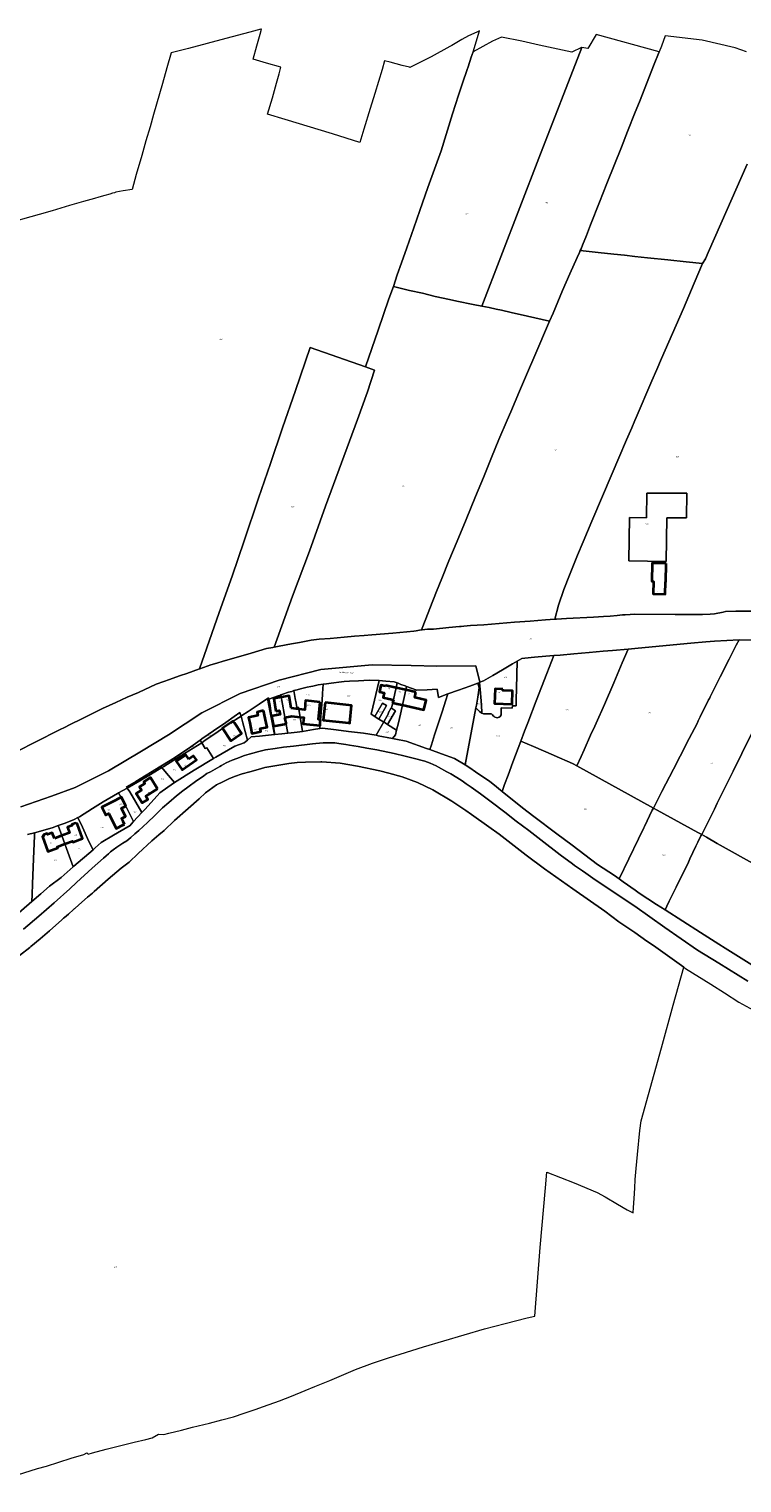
# Model space of a CAD drawing. Header units: metres. Extents: x 125062 to 132125, y 450617 to 454542.
# Tile 19 of 34: x 128585 to 129073, y 451479 to 452475. Entities that reach past the tile are written whole.
import ezdxf
from ezdxf.enums import TextEntityAlignment as Align

# ---------------------------------------------------------------- set-up
doc = ezdxf.new("R2010")
doc.units = ezdxf.units.M
doc.layers.get('Defpoints').update_dxf_attribs({"color": 151})
for name, color, linetype, lineweight in [('B-XX-KG-GRENS_PERCEEL-GV', 150, 'Continuous', 18), ('B-XX-KG-GRENS_PERCEEL-S', 150, 'Continuous', 25), ('B-XX-OG-BEBOUWING-G', 7, 'Continuous', 35), ('B-XX-OG-BEBOUWING_HUISNUMMER-T18', 7, 'Continuous', 18), ('B-XX-OG-BEBOUWING_STRAATNAAM-T18', 7, 'Continuous', 18)]:
    doc.layers.add(name, color=color, linetype=linetype, lineweight=lineweight)
doc.styles.add('NLCS-ISO', font='NLCS-ISO.ttf', dxfattribs={"height": 1.8})
doc.styles.add('NLCS-ISO-M-T18', font='NLCS-ISO.ttf', dxfattribs={"height": 1.8})

# ---------------------------------------------------------------- blocks, each defined once
blk = doc.blocks.new('SKG-PERCEELNUMMER-SO')
at = {"layer": 'Defpoints'}
blk.add_point((0, 0), dxfattribs=at)
at = {"style": 'NLCS-ISO', "oblique": 10, "flags": 1}
blk.add_attdef('GEMEENTECODE', text='', height=1.8, dxfattribs=at).set_placement((-0.5, 2.6), align=Align.MIDDLE_RIGHT)
at = {"style": 'NLCS-ISO', "oblique": 10}
blk.add_attdef('PERCEELNUMMER', text='', height=1.8, dxfattribs=at).set_placement((0, 0), align=Align.MIDDLE_CENTER)
at = {"style": 'NLCS-ISO', "oblique": 10, "flags": 1}
blk.add_attdef('SECTIE', text='', height=1.8, dxfattribs=at).set_placement((0.5, 2.5), align=Align.MIDDLE_LEFT)

msp = doc.modelspace()

# ---------------------------------------------------------------- linework, layer by layer
at = {"layer": 'B-XX-KG-GRENS_PERCEEL-GV'}
for points in [[(128576.655, 451980.52), (128590.059, 451987.231), (128605.242, 451994.967), (128610.046, 451997.445), (128612.121, 451998.532), (128614.909, 451999.864), (128619.182, 452001.965), (128624.791, 452004.621), (128635.294, 452009.936), (128644.421, 452014.007), (128652.177, 452017.547), (128659.873, 452020.969), (128672.103, 452026.516), (128677.342, 452028.351), (128681.066, 452029.8), (128685.534, 452031.402), (128688.632, 452032.468), (128692.976, 452033.932), (128701.776, 452037.016), (128715.247, 452075.594), (128724.154, 452100.609), (128732.208, 452124.772), (128742.063, 452153.863), (128750.401, 452177.741), (128758.645, 452202.094), (128767.458, 452227.678), (128777.534, 452257.069), (128815.377, 452243.821), (128824.021, 452269.03), (128831.484, 452290.518), (128834.5, 452299.003), (128837.207, 452307.01), (128840.039, 452315.097), (128843.655, 452325.503), (128848.476, 452339.119), (128852.634, 452351.011), (128858.119, 452366.768), (128862.756, 452379.373), (128867.156, 452391.919), (128875.062, 452417.194), (128879.164, 452429.98), (128881.878, 452438.186), (128885.074, 452447.641), (128885.654, 452449.426), (128887.871, 452455.991), (128889.058, 452459.797), (128893.479, 452474.022), (128891.765, 452473.255), (128885.985, 452470.583), (128881.456, 452468.088), (128874.568, 452464.11), (128873.11, 452463.292), (128860.278, 452456.259), (128845.748, 452449.041), (128845.607, 452449.075), (128840.484, 452450.327), (128832.275, 452452.565), (128828.524, 452453.627), (128826.716, 452447.667), (128821.708, 452431.234), (128818.547, 452420.814), (128814.314, 452406.703), (128811.547, 452397.661), (128792.77, 452403.484), (128760.357, 452413.325), (128748.383, 452417.017), (128751.666, 452428.189), (128754.447, 452438.241), (128756.32, 452444.724), (128757.481, 452449.135), (128747.477, 452451.966), (128738.348, 452454.639), (128740.976, 452463.724), (128743.332, 452471.753), (128744.184, 452475.279), (128743.703, 452475.145), (128736.252, 452473.211), (128719.739, 452468.933), (128694.225, 452462.073), (128682.337, 452458.956), (128679.282, 452448.737), (128676.26, 452438.031), (128670.157, 452416.738), (128667.799, 452408.233), (128664.961, 452398.836), (128662.24, 452388.784), (128658.374, 452375.58), (128655.473, 452365.447), (128649.396, 452364.542), (128644.449, 452363.491), (128643.452, 452363.193), (128642.145, 452362.826), (128640.299, 452362.29), (128636.844, 452361.22), (128632.854, 452360.15), (128629.7, 452359.191), (128622.211, 452357.093), (128612.553, 452354.334), (128600.867, 452350.81), (128591.805, 452348.287), (128567.541, 452341.422)], [(129076.359, 452459.77), (129068.67, 452462.437), (129046.067, 452467.727), (129020.66, 452470.647), (129018.081, 452463.685), (129016.523, 452459.732), (129012.762, 452450.185), (129008.32, 452438.955), (129003.001, 452425.454), (129000.056, 452418.281), (128994.94, 452405.083), (128990.727, 452394.441), (128980.798, 452369.532), (128975.743, 452356.81), (128969.604, 452341.234), (128966.758, 452333.949), (128964.046, 452327.175), (128963.033, 452324.794), (128962.526, 452323.647), (128974.885, 452322.336), (128985.598, 452321.1), (128992.8, 452320.415), (129000, 452319.598), (129008.568, 452318.587), (129022.575, 452317.144), (129035.034, 452315.748), (129046.274, 452314.62), (129048.285, 452317.844), (129050.211, 452322.216), (129058.908, 452341.884), (129076.894, 452382.83)], [(129076.894, 452382.83), (129058.908, 452341.884), (129050.211, 452322.216), (129048.285, 452317.844), (129046.274, 452314.62), (129040.443, 452301.256), (129033.247, 452283.99), (129018.199, 452249.571), (129014.978, 452242.161), (129011.524, 452234.273), (129000.812, 452209.297), (129000, 452207.273), (128997.786, 452202.252), (128994.238, 452193.811), (128989.006, 452181.626), (128984.376, 452170.867), (128970.545, 452138.293), (128964.471, 452124.146), (128960.681, 452114.872), (128955.146, 452101.199), (128951.295, 452091.509), (128947.617, 452080.746), (128945.057, 452071.07), (128946.208, 452071.165), (128953.005, 452071.526), (128971.515, 452072.362), (128978.437, 452072.929), (128982.899, 452073.18), (128987.821, 452073.683), (128991.48, 452073.98), (128993.28, 452074.04), (128996.68, 452074.26), (129000, 452074.44), (129027.436, 452074.238), (129046.256, 452074.32), (129051.496, 452074.419), (129054.353, 452074.678), (129060.3, 452075.914), (129062.025, 452076.225), (129069.11, 452076.516), (129080.871, 452076.664)], [(129080.871, 452076.664), (129069.11, 452076.516), (129062.025, 452076.225), (129060.3, 452075.914), (129054.353, 452074.678), (129051.496, 452074.419), (129046.256, 452074.32), (129027.436, 452074.238), (129000, 452074.44), (128996.68, 452074.26), (128993.28, 452074.04), (128991.48, 452073.98), (128987.821, 452073.683), (128982.899, 452073.18), (128978.437, 452072.929), (128971.515, 452072.362), (128953.005, 452071.526), (128946.208, 452071.165), (128945.057, 452071.07), (128938.643, 452070.542), (128928.219, 452069.811), (128917.497, 452068.962), (128896.35, 452067.264), (128887.356, 452066.647), (128882.829, 452066.308), (128880.924, 452066.119), (128879.82, 452066.06), (128872.38, 452065.3), (128861.92, 452064.32), (128858.98, 452064.2), (128857.87, 452064.144), (128854.236, 452063.748), (128853.76, 452063.673), (128852.388, 452063.458), (128850.011, 452063.064), (128848.46, 452062.88), (128834.22, 452061.56), (128819.801, 452060.404), (128814.561, 452059.923), (128807.771, 452059.475), (128800.861, 452058.849), (128791.151, 452057.937), (128783.645, 452057.313), (128778.105, 452056.741), (128770.178, 452055.166), (128764.636, 452054.177), (128756.352, 452052.544), (128752.885, 452051.941), (128752.002, 452051.788), (128747.592, 452050.913), (128737.158, 452047.741), (128723.684, 452043.808), (128717.842, 452042.224), (128713.549, 452040.992), (128709.436, 452039.877), (128702.04, 452037.109), (128701.776, 452037.016), (128692.976, 452033.932), (128688.632, 452032.468), (128685.534, 452031.402), (128681.066, 452029.8), (128677.342, 452028.351), (128672.103, 452026.516), (128659.873, 452020.969), (128652.177, 452017.547), (128644.421, 452014.007), (128635.294, 452009.936), (128624.791, 452004.621), (128619.182, 452001.965), (128614.909, 451999.864), (128612.121, 451998.532), (128610.046, 451997.445), (128605.242, 451994.967), (128590.059, 451987.231), (128576.655, 451980.52)], [(128579.357, 451942.551), (128600.373, 451949.819), (128616.447, 451955.834), (128639.376, 451967.162), (128661.981, 451980.566), (128680.54, 451991.827), (128703.21, 452007.021), (128729.558, 452020.142), (128756.192, 452029.19), (128784.9, 452036.566), (128820.01, 452039.825), (128846.598, 452039.38), (128864.366, 452038.919), (128890.969, 452039.214), (128893.771, 452027.825), (128896.19, 452028.738), (128902.577, 452032.403), (128909.203, 452036.305), (128916.068, 452040.386), (128919.286, 452042.257), (128922.574, 452044.17), (128928.829, 452044.739), (128931.212, 452045.027), (128939.015, 452045.649), (128944.348, 452046.115), (128948.785, 452046.502), (128958.197, 452047.356), (128968.502, 452048.325), (128978.212, 452049.059), (128984.526, 452049.628), (128995.245, 452050.535), (129000, 452050.937), (129011.819, 452052.024), (129038.244, 452054.665), (129048.481, 452055.635), (129054.374, 452055.977), (129071.283, 452056.878), (129081.469, 452056.597)], [(129081.469, 452056.597), (129071.283, 452056.878), (129069.285, 452053.17), (129064.531, 452043.784), (129058.369, 452031.588), (129052.384, 452019.69), (129051.444, 452017.837), (129051.035, 452016.821), (129050.448, 452015.745), (129044.638, 452004.206), (129043.229, 452001.456), (129042.482, 451999.677), (129037.105, 451989.284), (129030.914, 451977.166), (129026.347, 451968.316), (129018.354, 451952.932), (129015.168, 451946.575), (129012.648, 451941.685), (129015.257, 451940.263), (129043.051, 451924.947), (129045.745, 451923.515), (129054.381, 451940.97), (129056.306, 451944.95), (129061.297, 451955.168), (129067.188, 451966.99), (129073.2, 451979.123), (129081.082, 451995.217)], [(128583.877, 451923.478), (128588.646, 451924.822), (128600.809, 451928.251), (128604.796, 451929.658), (128609.775, 451931.415), (128615.769, 451933.902), (128618.334, 451935.151), (128619.506, 451935.776), (128628.513, 451941.322), (128635.683, 451945.902), (128645.463, 451951.573), (128646.305, 451952.053), (128652.251, 451955.438), (128651.738, 451956.265), (128658.021, 451959.944), (128675.129, 451970.368), (128681.667, 451974.354), (128686.053, 451977.007), (128695.648, 451983.63), (128702.09, 451988.163), (128703.346, 451989.047), (128711.282, 451994.525), (128719.692, 452000.355), (128725.545, 452004.439), (128729.307, 452007.043), (128730.013, 452005.016), (128730.134, 452004.595), (128730.787, 452005.013), (128735.027, 452007.853), (128738.371, 452010.043), (128742.61, 452012.883), (128746.313, 452015.428), (128748.114, 452016.584), (128748.254, 452016.674), (128749.016, 452017.164), (128749.262, 452016.325), (128755.678, 452018.555), (128756.697, 452018.894), (128757.475, 452019.196), (128758.841, 452019.727), (128762.771, 452021.035), (128764.856, 452021.63), (128766.41, 452022.113), (128768.489, 452022.76), (128770.811, 452023.354), (128775.516, 452024.424), (128778.017, 452024.959), (128779.269, 452025.248), (128783.079, 452026.088), (128786.471, 452026.546), (128788.796, 452026.86), (128791.886, 452027.203), (128799.006, 452028.19), (128800.734, 452028.361), (128804.486, 452028.584), (128810.561, 452028.916), (128817.947, 452029.246), (128824.688, 452029.047), (128829.258, 452028.659), (128835.092, 452028.121), (128837.081, 452027.419), (128837.886, 452027.135), (128839.629, 452026.408), (128842.493, 452025.348), (128843.543, 452024.971), (128846.659, 452023.853), (128850.588, 452022.347), (128857.733, 452022.707), (128864.521, 452023.085), (128865.38, 452017.523), (128871.802, 452019.843), (128879.073, 452022.378), (128886.826, 452025.204), (128892.246, 452027.249), (128893.538, 452027.737), (128893.771, 452027.825), (128890.969, 452039.214), (128864.366, 452038.919), (128846.598, 452039.38), (128820.01, 452039.825), (128784.9, 452036.566), (128756.192, 452029.19), (128729.558, 452020.142), (128703.21, 452007.021), (128680.54, 451991.827), (128661.981, 451980.566), (128639.376, 451967.162), (128616.447, 451955.834), (128600.373, 451949.819), (128579.357, 451942.551)], [(129079.954, 451834.322), (129061.874, 451845.684), (129057.451, 451848.414), (129044.758, 451856.463), (129032.783, 451864.221), (129020.609, 451872.026), (129014.82, 451875.737), (129002.904, 451883.495), (129000.029, 451885.495), (128991.924, 451891.225), (128989.184, 451893.111), (128985.853, 451895.403), (128974.423, 451903.115), (128956.937, 451916.259), (128946.458, 451924.098), (128930.65, 451935.944), (128922.925, 451941.78), (128908.938, 451953.155), (128902.616, 451958.296), (128900.58, 451959.828), (128890.765, 451966.541), (128886.934, 451969.25), (128883.576, 451971.309), (128876.406, 451975.719), (128867.391, 451978.925), (128859.534, 451981.769), (128857.241, 451982.599), (128843.213, 451987.493), (128836.176, 451988.928), (128833.988, 451989.355), (128824.132, 451991.277), (128822.606, 451991.534), (128813.997, 451992.986), (128803.868, 451994.04), (128795.345, 451995.225), (128785.928, 451996.523), (128784.018, 451996.196), (128779.744, 451995.464), (128772.196, 451994.194), (128768.625, 451993.593), (128764.46, 451993.204), (128762.191, 451992.972), (128758.154, 451992.56), (128753.33, 451992.041), (128753.018, 451992.007), (128742.687, 451990.894), (128736.975, 451990.434), (128734.477, 451988.288), (128732.361, 451986.47), (128725.83, 451984.038), (128712.907, 451976.617), (128711.246, 451975.613), (128698.032, 451967.632), (128684.521, 451959.253), (128680.021, 451956.004), (128674.573, 451952.152), (128664.536, 451941.001), (128662.272, 451938.562), (128656.574, 451932.424), (128654.852, 451930.568), (128654.144, 451929.67), (128645.548, 451924.841), (128642.822, 451923.153), (128634.407, 451918.028), (128630.267, 451914.365), (128628.785, 451913.096), (128615.597, 451901.81), (128615.138, 451901.405), (128607.022, 451894.243), (128598.911, 451888.167), (128592.996, 451883.062), (128586.87, 451877.756), (128574.483, 451867.024)], [(129081.082, 451995.217), (129073.2, 451979.123), (129067.188, 451966.99), (129061.297, 451955.168), (129056.306, 451944.95), (129054.381, 451940.97), (129045.745, 451923.515), (129048.931, 451921.822), (129056.353, 451917.5), (129066.449, 451911.795), (129084.122, 451901.89)], [(129077.326, 451823.227), (129057.33, 451835.429), (129042.902, 451844.315), (129020.34, 451859.997), (128999.876, 451874.543), (128991.204, 451880.262), (128982.13, 451886.282), (128972.662, 451892.604), (128966.358, 451897.037), (128964.09, 451898.724), (128958.534, 451902.326), (128957.088, 451903.509), (128948.716, 451909.701), (128935.516, 451919.918), (128927.22, 451926.26), (128918.702, 451932.778), (128910.83, 451938.868), (128901.588, 451945.915), (128894.164, 451951.553), (128887.862, 451955.91), (128884.448, 451958.277), (128881.582, 451960.342), (128877.944, 451962.71), (128873.828, 451965.131), (128871.136, 451966.594), (128865.476, 451969.772), (128863.756, 451970.605), (128859.59, 451972.526), (128856.146, 451973.868), (128848.13, 451975.957), (128842.514, 451977.334), (128835.072, 451978.995), (128823.26, 451981.502), (128816.292, 451982.735), (128810.322, 451983.939), (128804.476, 451984.842), (128802.03, 451985.329), (128797.034, 451986.027), (128794.384, 451986.29), (128790.786, 451986.308), (128786.51, 451986.277), (128781.458, 451986.001), (128779.184, 451985.712), (128766.102, 451984.123), (128759.273, 451983.38), (128753.596, 451982.556), (128746.842, 451981.513), (128742.236, 451980.459), (128738.133, 451979.378), (128735.605, 451978.689), (128732.6, 451977.728), (128727.367, 451975.702), (128723.986, 451974.392), (128719.854, 451972.61), (128716.795, 451970.874), (128715.643, 451970.279), (128709.176, 451966.508), (128706.695, 451965.294), (128703.736, 451963.157), (128699.801, 451960.55), (128693.604, 451955.952), (128690.193, 451953.542), (128685.902, 451950.061), (128680.658, 451945.533), (128676.441, 451941.852), (128671.018, 451936.699), (128665.996, 451931.896), (128660.146, 451926.246), (128657.512, 451923.982), (128654.65, 451921.545), (128652.016, 451919.356), (128649.133, 451917.568), (128645.096, 451914.937), (128642.563, 451912.998), (128640.832, 451911.705), (128639.352, 451910.437), (128637.67, 451908.994), (128635.963, 451907.401), (128628.256, 451900.584), (128617.438, 451890.806), (128612.768, 451886.326), (128602.1, 451876.797), (128591.758, 451867.541), (128581.193, 451858.637)], [(128581.193, 451858.637), (128591.758, 451867.541), (128602.1, 451876.797), (128612.768, 451886.326), (128617.438, 451890.806), (128628.256, 451900.584), (128635.963, 451907.401), (128637.67, 451908.994), (128639.352, 451910.437), (128640.832, 451911.705), (128642.563, 451912.998), (128645.096, 451914.937), (128649.133, 451917.568), (128652.016, 451919.356), (128654.65, 451921.545), (128657.512, 451923.982), (128660.146, 451926.246), (128665.996, 451931.896), (128671.018, 451936.699), (128676.441, 451941.852), (128680.658, 451945.533), (128685.902, 451950.061), (128690.193, 451953.542), (128693.604, 451955.952), (128699.801, 451960.55), (128703.736, 451963.157), (128706.695, 451965.294), (128709.176, 451966.508), (128715.643, 451970.279), (128716.795, 451970.874), (128719.854, 451972.61), (128723.986, 451974.392), (128727.367, 451975.702), (128732.6, 451977.728), (128735.605, 451978.689), (128738.133, 451979.378), (128742.236, 451980.459), (128746.842, 451981.513), (128753.596, 451982.556), (128759.273, 451983.38), (128766.102, 451984.123), (128779.184, 451985.712), (128781.458, 451986.001), (128786.51, 451986.277), (128790.786, 451986.308), (128794.384, 451986.29), (128797.034, 451986.027), (128802.03, 451985.329), (128804.476, 451984.842), (128810.322, 451983.939), (128816.292, 451982.735), (128823.26, 451981.502), (128835.072, 451978.995), (128842.514, 451977.334), (128848.13, 451975.957), (128856.146, 451973.868), (128859.59, 451972.526), (128863.756, 451970.605), (128865.476, 451969.772), (128871.136, 451966.594), (128873.828, 451965.131), (128877.944, 451962.71), (128881.582, 451960.342), (128884.448, 451958.277), (128887.862, 451955.91), (128894.164, 451951.553), (128901.588, 451945.915), (128910.83, 451938.868), (128918.702, 451932.778), (128927.22, 451926.26), (128935.516, 451919.918), (128948.716, 451909.701), (128957.088, 451903.509), (128958.534, 451902.326), (128964.09, 451898.724), (128966.358, 451897.037), (128972.662, 451892.604), (128982.13, 451886.282), (128991.204, 451880.262), (128999.876, 451874.543), (129020.34, 451859.997), (129042.902, 451844.315), (129057.33, 451835.429), (129077.326, 451823.227)], [(128559.494, 451479.441), (128590.802, 451489.358), (128596.908, 451491), (128613.869, 451496.461), (128622.515, 451498.955), (128624.553, 451499.953), (128625.387, 451499.187), (128628.462, 451500.11), (128637.723, 451502.593), (128646.859, 451504.952), (128657.02, 451507.382), (128664.903, 451509.271), (128669.258, 451510.401), (128673.645, 451512.907), (128677.369, 451512.64), (128680.772, 451513.45), (128689.457, 451515.561), (128696.84, 451517.527), (128708.454, 451520.45), (128717.038, 451522.562), (128724.923, 451524.751), (128732.359, 451527.193), (128739.921, 451529.684), (128745.555, 451531.734), (128756.598, 451535.734), (128764.787, 451538.947), (128774.105, 451542.831), (128780.767, 451545.551), (128790.986, 451549.705), (128808.594, 451557.026), (128820.164, 451561.525), (128831.231, 451565.225), (128855.164, 451572.743), (128896.92, 451584.93), (128911.011, 451588.617), (128926.204, 451592.498), (128931.308, 451593.55), (128935.095, 451640.715), (128938.778, 451681.505), (128939.577, 451692.353), (128958.294, 451684.942), (128974.19, 451678.444), (128979.526, 451675.394), (128988.054, 451670.355), (128994.687, 451666.599), (128998.852, 451664.48), (128998.994, 451668.105), (128999.396, 451674.329), (128999.778, 451681.328), (129000.154, 451687.177), (129000.694, 451694.865), (129001.695, 451704.359), (129003.34, 451720.774), (129004.13, 451727.426), (129018.214, 451777.537), (129026.23, 451806.684), (129033.421, 451832.672), (129030.175, 451835.034), (129023.762, 451839.528), (129012.632, 451847.485), (129008.015, 451850.573), (128999.839, 451856.48), (128988.921, 451863.705), (128979.229, 451871.026), (128957.323, 451886.352), (128937.934, 451900.118), (128925.526, 451909.45), (128906.99, 451923.812), (128899.788, 451928.82), (128888.051, 451937.3), (128884.137, 451939.918), (128874.591, 451946.337), (128861.626, 451954.122), (128850.999, 451959.246), (128840.516, 451963.194), (128831.277, 451965.637), (128825.184, 451967.189), (128809.849, 451970.485), (128798.008, 451972.464), (128785.537, 451973.395), (128784.862, 451973.423), (128774.411, 451973.246), (128768.509, 451972.872), (128762.781, 451972.173), (128756.027, 451971.179), (128753.224, 451970.641), (128746.394, 451969.397), (128741.813, 451968.193), (128736.08, 451966.443), (128730.924, 451965.092), (128725.591, 451963.241), (128721.684, 451961.833), (128717.575, 451959.752), (128713.24, 451957.546), (128705.891, 451952.128), (128701.398, 451948.048), (128693.868, 451941.381), (128684.581, 451933.197), (128677.4, 451926.429), (128673.786, 451923.27), (128669.043, 451919.141), (128659.754, 451910.631), (128653.478, 451904.709), (128648.109, 451900.458), (128639.1, 451892.997), (128629.438, 451884.448), (128628.332, 451883.47), (128625.044, 451880.62), (128618.946, 451875.336), (128616.256, 451872.964), (128615.818, 451872.577), (128615.38, 451872.191), (128611.869, 451869.097), (128609.237, 451866.776), (128608.58, 451866.196), (128608.361, 451866.003), (128607.922, 451865.616), (128607.801, 451865.51), (128607.485, 451865.223), (128598.991, 451857.524), (128592.541, 451852.077), (128586.267, 451846.78), (128585.496, 451846.196), (128578.39, 451840.815)], [(128578.39, 451840.815), (128585.496, 451846.196), (128586.267, 451846.78), (128592.541, 451852.077), (128598.991, 451857.524), (128607.485, 451865.223), (128607.801, 451865.51), (128607.922, 451865.616), (128608.361, 451866.003), (128608.58, 451866.196), (128609.237, 451866.776), (128611.869, 451869.097), (128615.38, 451872.191), (128615.818, 451872.577), (128616.256, 451872.964), (128618.946, 451875.336), (128625.044, 451880.62), (128628.332, 451883.47), (128629.438, 451884.448), (128639.1, 451892.997), (128648.109, 451900.458), (128653.478, 451904.709), (128659.754, 451910.631), (128669.043, 451919.141), (128673.786, 451923.27), (128677.4, 451926.429), (128684.581, 451933.197), (128693.868, 451941.381), (128701.398, 451948.048), (128705.891, 451952.128), (128713.24, 451957.546), (128717.575, 451959.752), (128721.684, 451961.833), (128725.591, 451963.241), (128730.924, 451965.092), (128736.08, 451966.443), (128741.813, 451968.193), (128746.394, 451969.397), (128753.224, 451970.641), (128756.027, 451971.179), (128762.781, 451972.173), (128768.509, 451972.872), (128774.411, 451973.246), (128784.862, 451973.423), (128785.537, 451973.395), (128798.008, 451972.464), (128809.849, 451970.485), (128825.184, 451967.189), (128831.277, 451965.637), (128840.516, 451963.194), (128850.999, 451959.246), (128861.626, 451954.122), (128874.591, 451946.337), (128884.137, 451939.918), (128888.051, 451937.3), (128899.788, 451928.82), (128906.99, 451923.812), (128925.526, 451909.45), (128937.934, 451900.118), (128957.323, 451886.352), (128979.229, 451871.026), (128988.921, 451863.705), (128999.839, 451856.48), (129008.015, 451850.573), (129012.632, 451847.485), (129023.762, 451839.528), (129030.175, 451835.034), (129033.421, 451832.672), (129034.692, 451831.746), (129051.916, 451821.096), (129061.226, 451815.094), (129071.035, 451808.765), (129086.19, 451800.546)], [(128574.483, 451867.024), (128586.87, 451877.756), (128587.106, 451882.54), (128587.349, 451889.746), (128587.992, 451906.898), (128588.645, 451922.74), (128588.646, 451924.822), (128583.877, 451923.478)], [(129084.122, 451901.89), (129066.449, 451911.795), (129056.353, 451917.5), (129048.931, 451921.822), (129045.745, 451923.515), (129045.126, 451922.576), (129043.13, 451918.275), (129041.778, 451915.645), (129037.548, 451906.921), (129036.55, 451904.651), (129028.089, 451887.442), (129023.506, 451878.001), (129021.743, 451874.475), (129020.609, 451872.026), (129032.783, 451864.221), (129044.758, 451856.463), (129057.451, 451848.414), (129061.874, 451845.684), (129079.954, 451834.322)]]:
    msp.add_lwpolyline(points, dxfattribs=at)
for points in [[(128934.222, 452386.902), (128963.578, 452462.735), (128963.342, 452462.773), (128956.668, 452459.49), (128934.394, 452464.352), (128922.407, 452466.976), (128908.637, 452469.825), (128902.462, 452466.913), (128889.058, 452459.797), (128887.871, 452455.991), (128885.654, 452449.426), (128885.074, 452447.641), (128881.878, 452438.186), (128879.164, 452429.98), (128875.062, 452417.194), (128867.156, 452391.919), (128862.756, 452379.373), (128858.119, 452366.768), (128852.634, 452351.011), (128848.476, 452339.119), (128843.655, 452325.503), (128840.039, 452315.097), (128837.207, 452307.01), (128834.5, 452299.003), (128845.499, 452296.317), (128854.35, 452294.328), (128863.169, 452292.211), (128872.872, 452289.994), (128877.992, 452288.796), (128889.243, 452286.577), (128895.132, 452285.442)], [(129016.523, 452459.732), (128973.329, 452471.562), (128967.757, 452462.068), (128963.578, 452462.735), (128934.222, 452386.902), (128895.132, 452285.442), (128900.137, 452284.478), (128905.019, 452283.459), (128908.585, 452282.654), (128915.225, 452281.139), (128926.29, 452278.592), (128941.541, 452275.208), (128943.865, 452280.603), (128950.42, 452296.118), (128955.411, 452307.53), (128960.323, 452318.828), (128961.902, 452322.234), (128962.526, 452323.647), (128963.033, 452324.794), (128964.046, 452327.175), (128966.758, 452333.949), (128969.604, 452341.234), (128975.743, 452356.81), (128980.798, 452369.532), (128990.727, 452394.441), (128994.94, 452405.083), (129000.056, 452418.281), (129003.001, 452425.454), (129008.32, 452438.955), (129012.762, 452450.185)], [(128962.526, 452323.647), (128961.902, 452322.234), (128960.323, 452318.828), (128955.411, 452307.53), (128950.42, 452296.118), (128943.865, 452280.603), (128941.541, 452275.208), (128931.418, 452251.715), (128926.427, 452239.945), (128920.956, 452227.344), (128914.942, 452213.197), (128912.417, 452207.491), (128906.824, 452194.176), (128901.711, 452181.811), (128896.175, 452168.138), (128890.642, 452155.001), (128884.265, 452139.426), (128878.189, 452124.624), (128872.594, 452110.952), (128867.721, 452099.003), (128864.052, 452090.086), (128859.537, 452078.374), (128856.709, 452071.419), (128853.76, 452063.673), (128854.236, 452063.748), (128857.87, 452064.144), (128858.98, 452064.2), (128861.92, 452064.32), (128872.38, 452065.3), (128879.82, 452066.06), (128880.924, 452066.119), (128882.829, 452066.308), (128887.356, 452066.647), (128896.35, 452067.264), (128917.497, 452068.962), (128928.219, 452069.811), (128938.643, 452070.542), (128945.057, 452071.07), (128947.617, 452080.746), (128951.295, 452091.509), (128955.146, 452101.199), (128960.681, 452114.872), (128964.471, 452124.146), (128970.545, 452138.293), (128984.376, 452170.867), (128989.006, 452181.626), (128994.238, 452193.811), (128997.786, 452202.252), (129000, 452207.273), (129000.812, 452209.297), (129011.524, 452234.273), (129014.978, 452242.161), (129018.199, 452249.571), (129033.247, 452283.99), (129040.443, 452301.256), (129046.274, 452314.62), (129035.034, 452315.748), (129022.575, 452317.144), (129008.568, 452318.587), (129000, 452319.598), (128992.8, 452320.415), (128985.598, 452321.1), (128974.885, 452322.336)], [(128895.132, 452285.442), (128889.243, 452286.577), (128877.992, 452288.796), (128872.872, 452289.994), (128863.169, 452292.211), (128854.35, 452294.328), (128845.499, 452296.317), (128834.5, 452299.003), (128831.484, 452290.518), (128824.021, 452269.03), (128815.377, 452243.821), (128821.548, 452241.661), (128816.731, 452226.825), (128809.814, 452207.779), (128787.925, 452148.462), (128776.933, 452117.571), (128765.468, 452086.775), (128752.885, 452051.941), (128756.352, 452052.544), (128764.636, 452054.177), (128770.178, 452055.166), (128778.105, 452056.741), (128783.645, 452057.313), (128791.151, 452057.937), (128800.861, 452058.849), (128807.771, 452059.475), (128814.561, 452059.923), (128819.801, 452060.404), (128834.22, 452061.56), (128848.46, 452062.88), (128850.011, 452063.064), (128852.388, 452063.458), (128853.76, 452063.673), (128856.709, 452071.419), (128859.537, 452078.374), (128864.052, 452090.086), (128867.721, 452099.003), (128872.594, 452110.952), (128878.189, 452124.624), (128884.265, 452139.426), (128890.642, 452155.001), (128896.175, 452168.138), (128901.711, 452181.811), (128906.824, 452194.176), (128912.417, 452207.491), (128914.942, 452213.197), (128920.956, 452227.344), (128926.427, 452239.945), (128931.418, 452251.715), (128941.541, 452275.208), (128926.29, 452278.592), (128915.225, 452281.139), (128908.585, 452282.654), (128905.019, 452283.459), (128900.137, 452284.478)], [(128701.776, 452037.016), (128702.04, 452037.109), (128709.436, 452039.877), (128713.549, 452040.992), (128717.842, 452042.224), (128723.684, 452043.808), (128737.158, 452047.741), (128747.592, 452050.913), (128752.002, 452051.788), (128752.885, 452051.941), (128765.468, 452086.775), (128776.933, 452117.571), (128787.925, 452148.462), (128809.814, 452207.779), (128816.731, 452226.825), (128821.548, 452241.661), (128815.377, 452243.821), (128777.534, 452257.069), (128767.458, 452227.678), (128758.645, 452202.094), (128750.401, 452177.741), (128742.063, 452153.863), (128732.208, 452124.772), (128724.154, 452100.609), (128715.247, 452075.594)], [(129007.96, 452140.597), (128996.284, 452140.63), (128995.806, 452111.029), (129021.353, 452110.617), (129021.836, 452140.557), (129035.386, 452140.518), (129035.435, 452157.351), (129008.009, 452157.43)], [(128995.806, 452111.029), (128996.284, 452140.63), (129007.96, 452140.597), (129008.009, 452157.43), (129035.435, 452157.351), (129035.386, 452140.518), (129021.836, 452140.557), (129021.353, 452110.617)], [(128995.245, 452050.535), (128991.28, 452041.263), (128985.446, 452027.532), (128979.072, 452012.612), (128973.443, 451999.901), (128972.39, 451997.884), (128969.521, 451991.611), (128965.132, 451981.635), (128963.024, 451976.915), (128960.165, 451970.695), (129012.648, 451941.685), (129015.168, 451946.575), (129018.354, 451952.932), (129026.347, 451968.316), (129030.914, 451977.166), (129037.105, 451989.284), (129042.482, 451999.677), (129043.229, 452001.456), (129044.638, 452004.206), (129050.448, 452015.745), (129051.035, 452016.821), (129051.444, 452017.837), (129052.384, 452019.69), (129058.369, 452031.588), (129064.531, 452043.784), (129069.285, 452053.17), (129071.283, 452056.878), (129054.374, 452055.977), (129048.481, 452055.635), (129038.244, 452054.665), (129011.819, 452052.024), (129000, 452050.937)], [(128908.938, 451953.155), (128910.716, 451957.881), (128913.168, 451964.27), (128916.375, 451973.106), (128919.933, 451982.838), (128921.759, 451987.632), (128924.369, 451994.482), (128926.618, 451999.968), (128932.397, 452015.129), (128939.621, 452033.916), (128944.348, 452046.115), (128939.015, 452045.649), (128931.212, 452045.027), (128928.829, 452044.739), (128922.574, 452044.17), (128919.286, 452042.257), (128919.133, 452032.929), (128918.916, 452023.641), (128918.646, 452016.02), (128918.522, 452011.621), (128916.029, 452011.676), (128915.916, 452010.144), (128908.431, 452010.337), (128908.3, 452005.464), (128907.588, 452004.463), (128907.048, 452004.066), (128906.333, 452003.769), (128905.678, 452003.531), (128904.845, 452003.65), (128904.071, 452003.948), (128903.535, 452004.306), (128902.9, 452004.8), (128902.465, 452005.547), (128902.049, 452005.907), (128901.574, 452006.206), (128900.8, 452006.329), (128897.406, 452006.164), (128896.215, 452006.348), (128895.076, 452006.717), (128893.542, 452007.907), (128891.94, 452009.343), (128891.019, 452010.361), (128883.576, 451971.309), (128886.934, 451969.25), (128890.765, 451966.541), (128900.58, 451959.828), (128902.616, 451958.296)], [(128919.286, 452042.257), (128916.068, 452040.386), (128909.203, 452036.305), (128902.577, 452032.403), (128896.19, 452028.738), (128893.771, 452027.825), (128893.538, 452027.737), (128893.876, 452023.091), (128894.349, 452017.668), (128894.766, 452012.483), (128895.076, 452006.717), (128896.215, 452006.348), (128897.406, 452006.164), (128900.8, 452006.329), (128901.574, 452006.206), (128902.049, 452005.907), (128902.465, 452005.547), (128902.9, 452004.8), (128903.535, 452004.306), (128904.071, 452003.948), (128904.845, 452003.65), (128905.678, 452003.531), (128906.333, 452003.769), (128907.048, 452004.066), (128907.588, 452004.463), (128908.3, 452005.464), (128908.431, 452010.337), (128915.916, 452010.144), (128916.029, 452011.676), (128918.522, 452011.621), (128918.646, 452016.02), (128918.916, 452023.641), (128919.133, 452032.929)], [(128921.759, 451987.632), (128930.463, 451983.931), (128944.202, 451977.962), (128946.711, 451976.85), (128955.194, 451973.164), (128957.644, 451971.992), (128960.165, 451970.695), (128963.024, 451976.915), (128965.132, 451981.635), (128969.521, 451991.611), (128972.39, 451997.884), (128973.443, 451999.901), (128979.072, 452012.612), (128985.446, 452027.532), (128991.28, 452041.263), (128995.245, 452050.535), (128984.526, 452049.628), (128978.212, 452049.059), (128968.502, 452048.325), (128958.197, 452047.356), (128948.785, 452046.502), (128944.348, 452046.115), (128939.621, 452033.916), (128932.397, 452015.129), (128926.618, 451999.968), (128924.369, 451994.482)], [(128762.191, 451992.972), (128764.46, 451993.204), (128768.625, 451993.593), (128772.196, 451994.194), (128769.466, 452010.788), (128768.328, 452010.626), (128767.802, 452013.612), (128767.279, 452016.651), (128766.41, 452022.113), (128764.856, 452021.63), (128762.771, 452021.035), (128758.841, 452019.727), (128757.475, 452019.196), (128760.818, 452000.001)], [(128772.196, 451994.194), (128779.744, 451995.464), (128784.018, 451996.196), (128785.733, 452015.264), (128785.991, 452020.086), (128786.471, 452026.546), (128783.079, 452026.088), (128779.269, 452025.248), (128778.017, 452024.959), (128775.516, 452024.424), (128770.811, 452023.354), (128768.489, 452022.76), (128766.41, 452022.113), (128767.279, 452016.651), (128767.802, 452013.612), (128768.328, 452010.626), (128769.466, 452010.788)], [(128822.606, 451991.534), (128827.866, 452000.71), (128827.238, 452001.097), (128824.544, 452002.694), (128823.495, 452003.316), (128821.713, 452004.411), (128819.254, 452005.922), (128824.688, 452029.047), (128817.947, 452029.246), (128810.561, 452028.916), (128804.486, 452028.584), (128800.734, 452028.361), (128799.006, 452028.19), (128791.886, 452027.203), (128788.796, 452026.86), (128786.471, 452026.546), (128785.991, 452020.086), (128785.733, 452015.264), (128784.018, 451996.196), (128785.928, 451996.523), (128795.345, 451995.225), (128803.868, 451994.04), (128813.997, 451992.986)], [(128834.535, 452015.782), (128835.475, 452020.118), (128836.36, 452024.14), (128837.081, 452027.419), (128835.092, 452028.121), (128829.258, 452028.659), (128824.688, 452029.047), (128819.254, 452005.922), (128821.713, 452004.411), (128826.952, 452013.574), (128829.866, 452011.878), (128824.544, 452002.694), (128827.238, 452001.097), (128827.866, 452000.71), (128831.172, 452006.479), (128830.909, 452006.661), (128832.934, 452010.269), (128833.292, 452010.054)], [(128834.535, 452015.782), (128833.292, 452010.054), (128836.061, 452008.395), (128830.437, 451998.968), (128836.666, 451995.004), (128837.93, 452000), (128839.287, 452006.049), (128840.499, 452011.225), (128842.261, 452019.554), (128843.543, 452024.971), (128842.493, 452025.348), (128839.629, 452026.408), (128837.886, 452027.135), (128837.081, 452027.419), (128836.36, 452024.14), (128835.475, 452020.118)], [(128859.534, 451981.769), (128860.617, 451984.946), (128862.767, 451991.869), (128864.22, 451996.584), (128865.434, 452000), (128868.117, 452008.251), (128870.169, 452014.852), (128871.802, 452019.843), (128865.38, 452017.523), (128864.521, 452023.085), (128857.733, 452022.707), (128850.588, 452022.347), (128846.659, 452023.853), (128843.543, 452024.971), (128842.261, 452019.554), (128840.499, 452011.225), (128839.287, 452006.049), (128837.93, 452000), (128836.666, 451995.004), (128835.843, 451991.75), (128833.988, 451989.355), (128836.176, 451988.928), (128843.213, 451987.493), (128857.241, 451982.599)], [(128883.576, 451971.309), (128891.019, 452010.361), (128891.357, 452012.204), (128892.333, 452017.678), (128893.371, 452024.045), (128892.246, 452027.249), (128886.826, 452025.204), (128879.073, 452022.378), (128871.802, 452019.843), (128870.169, 452014.852), (128868.117, 452008.251), (128865.434, 452000), (128864.22, 451996.584), (128862.767, 451991.869), (128860.617, 451984.946), (128859.534, 451981.769), (128867.391, 451978.925), (128876.406, 451975.719)], [(128895.076, 452006.717), (128894.766, 452012.483), (128894.349, 452017.668), (128893.876, 452023.091), (128893.538, 452027.737), (128892.246, 452027.249), (128893.371, 452024.045), (128892.333, 452017.678), (128891.357, 452012.204), (128891.019, 452010.361), (128891.94, 452009.343), (128893.542, 452007.907)], [(128748.254, 452016.674), (128748.114, 452016.584), (128746.313, 452015.428), (128742.61, 452012.883), (128738.371, 452010.043), (128735.027, 452007.853), (128730.787, 452005.013), (128730.134, 452004.595), (128731.331, 452000.076), (128734.477, 451988.288), (128736.975, 451990.434), (128742.687, 451990.894), (128753.018, 451992.007), (128749.994, 452007.163)], [(128753.018, 451992.007), (128753.33, 451992.041), (128751.867, 451999.989), (128751.15, 452004.451), (128750.569, 452007.967), (128750.05, 452011.959), (128749.528, 452015.415), (128749.262, 452016.325), (128749.016, 452017.164), (128748.254, 452016.674), (128749.994, 452007.163)], [(128762.191, 451992.972), (128760.818, 452000.001), (128757.475, 452019.196), (128756.697, 452018.894), (128755.678, 452018.555), (128749.262, 452016.325), (128749.528, 452015.415), (128750.05, 452011.959), (128750.569, 452007.967), (128751.15, 452004.451), (128751.867, 451999.989), (128753.33, 451992.041), (128758.154, 451992.56)], [(128821.713, 452004.411), (128823.495, 452003.316), (128824.544, 452002.694), (128829.866, 452011.878), (128826.952, 452013.574)], [(128702.09, 451988.163), (128703.206, 451986.378), (128705.616, 451988.111), (128712.19, 451992.567), (128722.349, 451999.62), (128730.134, 452004.595), (128730.013, 452005.016), (128729.307, 452007.043), (128725.545, 452004.439), (128719.692, 452000.355), (128711.282, 451994.525), (128703.346, 451989.047)], [(128703.206, 451986.378), (128705.659, 451982.456), (128706.607, 451982.999), (128711.246, 451975.613), (128712.907, 451976.617), (128725.83, 451984.038), (128732.361, 451986.47), (128734.477, 451988.288), (128731.331, 452000.076), (128730.134, 452004.595), (128722.349, 451999.62), (128712.19, 451992.567), (128705.616, 451988.111)], [(128830.437, 451998.968), (128836.061, 452008.395), (128833.292, 452010.054), (128832.934, 452010.269), (128830.909, 452006.661), (128831.172, 452006.479), (128827.866, 452000.71), (128828.826, 452000.008)], [(128827.866, 452000.71), (128822.606, 451991.534), (128824.132, 451991.277), (128833.988, 451989.355), (128835.843, 451991.75), (128836.666, 451995.004), (128830.437, 451998.968), (128828.826, 452000.008)], [(128675.129, 451970.368), (128675.949, 451969.38), (128677.234, 451970.153), (128688.551, 451977.265), (128703.206, 451986.378), (128702.09, 451988.163), (128695.648, 451983.63), (128686.053, 451977.007), (128681.667, 451974.354)], [(128675.949, 451969.38), (128679.054, 451965.642), (128684.521, 451959.253), (128698.032, 451967.632), (128711.246, 451975.613), (128706.607, 451982.999), (128705.659, 451982.456), (128703.206, 451986.378), (128688.551, 451977.265), (128677.234, 451970.153)], [(128908.938, 451953.155), (128922.925, 451941.78), (128930.65, 451935.944), (128946.458, 451924.098), (128956.937, 451916.259), (128974.423, 451903.115), (128985.853, 451895.403), (128989.184, 451893.111), (129002.348, 451920.647), (129006.051, 451928.203), (129006.45, 451928.992), (129011.862, 451940.16), (129012.648, 451941.685), (128960.165, 451970.695), (128957.644, 451971.992), (128955.194, 451973.164), (128946.711, 451976.85), (128944.202, 451977.962), (128930.463, 451983.931), (128921.759, 451987.632), (128919.933, 451982.838), (128916.375, 451973.106), (128913.168, 451964.27), (128910.716, 451957.881)], [(128675.129, 451970.368), (128658.021, 451959.944), (128651.738, 451956.265), (128652.251, 451955.438), (128660.935, 451960.383), (128668.107, 451964.665), (128675.949, 451969.38)], [(128675.949, 451969.38), (128668.107, 451964.665), (128660.935, 451960.383), (128652.251, 451955.438), (128653.908, 451952.769), (128662.272, 451938.562), (128664.536, 451941.001), (128674.573, 451952.152), (128680.021, 451956.004), (128684.521, 451959.253), (128679.054, 451965.642)], [(128618.334, 451935.151), (128621.585, 451928.528), (128625.946, 451918.857), (128628.785, 451913.096), (128630.267, 451914.365), (128634.407, 451918.028), (128642.822, 451923.153), (128645.548, 451924.841), (128654.144, 451929.67), (128654.852, 451930.568), (128656.574, 451932.424), (128651.237, 451943.054), (128648.223, 451949.058), (128648.026, 451948.959), (128646.305, 451952.053), (128645.463, 451951.573), (128635.683, 451945.902), (128628.513, 451941.322), (128619.506, 451935.776)], [(128662.272, 451938.562), (128653.908, 451952.769), (128652.251, 451955.438), (128646.305, 451952.053), (128648.026, 451948.959), (128648.223, 451949.058), (128651.237, 451943.054), (128656.574, 451932.424)], [(129020.609, 451872.026), (129021.743, 451874.475), (129023.506, 451878.001), (129028.089, 451887.442), (129036.55, 451904.651), (129037.548, 451906.921), (129041.778, 451915.645), (129043.13, 451918.275), (129045.126, 451922.576), (129045.745, 451923.515), (129043.051, 451924.947), (129015.257, 451940.263), (129012.648, 451941.685), (129011.862, 451940.16), (129006.45, 451928.992), (129006.051, 451928.203), (129002.348, 451920.647), (128989.184, 451893.111), (128991.924, 451891.225), (129000.029, 451885.495), (129002.904, 451883.495), (129014.82, 451875.737)], [(128604.796, 451929.658), (128615.138, 451901.405), (128615.597, 451901.81), (128628.785, 451913.096), (128625.946, 451918.857), (128621.585, 451928.528), (128618.334, 451935.151), (128615.769, 451933.902), (128609.775, 451931.415)], [(128588.646, 451924.822), (128588.645, 451922.74), (128587.992, 451906.898), (128587.349, 451889.746), (128587.106, 451882.54), (128586.87, 451877.756), (128592.996, 451883.062), (128598.911, 451888.167), (128607.022, 451894.243), (128615.138, 451901.405), (128604.796, 451929.658), (128600.809, 451928.251)]]:
    msp.add_lwpolyline(points, close=True, dxfattribs=at)
at = {"layer": 'B-XX-OG-BEBOUWING-G'}
for points in [[(129011.651, 452109.111), (129011.448, 452097.021), (129012.668, 452097.001), (129012.526, 452088.347), (129020.743, 452088.212), (129020.882, 452096.683), (129021.128, 452096.679), (129021.331, 452109.277)], [(129021.331, 452109.277), (129011.656, 452109.433), (129011.651, 452109.111)], [(128829.182, 452025.14), (128825.993, 452025.858), (128824.995, 452021.419), (128828.205, 452020.699), (128827.457, 452017.373), (128831.413, 452016.484)], [(128836.36, 452024.14), (128829.314, 452025.725), (128829.182, 452025.14)], [(128842.993, 452022.648), (128836.36, 452024.14)], [(128840.597, 452012.298), (128855.443, 452008.918), (128856.983, 452015.681), (128849.117, 452017.472), (128849.94, 452021.085)], [(128849.94, 452021.085), (128842.993, 452022.648)], [(128757.761, 452017.552), (128752.571, 452016.639), (128754.093, 452007.982)], [(128764.577, 452010.038), (128763.089, 452018.489), (128757.761, 452017.552)], [(128784.463, 452014.255), (128774.399, 452015.295), (128774.17, 452013.075), (128774.068, 452012.092), (128773.758, 452009.089), (128769.676, 452009.511)], [(128772.79, 452000), (128772.718, 451999.299), (128784.254, 451998.166), (128784.434, 452000), (128784.648, 452002.172), (128783.289, 452002.306), (128784.463, 452014.255)], [(128787.7, 452013.92), (128786.449, 452001.816), (128788.546, 452001.599)], [(128803.921, 452012.244), (128787.7, 452013.92)], [(128788.546, 452001.599), (128804.027, 452000), (128804.56, 451999.945), (128804.566, 452000), (128805.81, 452012.049), (128803.921, 452012.244)], [(128831.413, 452016.484), (128834.535, 452015.782)], [(128834.535, 452015.782), (128833.991, 452013.83)], [(128833.991, 452013.83), (128840.597, 452012.298)], [(128725.669, 452000), (128724.847, 452001.271), (128722.882, 452000)], [(128745.645, 452008.521), (128741.113, 452007.465), (128741.656, 452005.127), (128735.327, 452003.653), (128736.177, 452000)], [(128747.431, 452000), (128745.645, 452008.521)], [(128754.093, 452007.982), (128756.316, 452008.426), (128756.861, 452005.695), (128751.108, 452004.547), (128752.015, 452000), (128752.476, 451997.691), (128761.087, 451999.41), (128760.969, 452000), (128760.238, 452003.662)], [(128760.238, 452003.662), (128764.968, 452004.606)], [(128769.676, 452009.511), (128764.577, 452010.038)], [(128764.968, 452004.606), (128770.579, 452004.026)], [(128770.579, 452004.026), (128773.174, 452003.758), (128772.79, 452000)], [(128722.882, 452000), (128717.448, 451996.388), (128723.141, 451987.767), (128730.552, 451992.661), (128725.669, 452000)], [(128736.177, 452000), (128737.655, 451992.747), (128743.784, 451994.031), (128743.325, 451996.222), (128748.017, 451997.205), (128747.431, 452000)], [(128641.562, 451945.714), (128634.9, 451942.369), (128637.651, 451936.888), (128639.633, 451937.883), (128644.717, 451927.756), (128649.397, 451930.106)], [(128651.237, 451943.054), (128648.223, 451949.058), (128641.562, 451945.714)], [(128650.346, 451930.526), (128649.41, 451932.427), (128648.355, 451934.571), (128651.043, 451935.893), (128648.211, 451941.534), (128651.237, 451943.054)], [(128616.947, 451930.761), (128616.686, 451931.464), (128614.155, 451930.524), (128614.416, 451929.821), (128611.182, 451928.62), (128612.61, 451924.777), (128607.304, 451922.807)], [(128602.278, 451920.94), (128600.851, 451924.783), (128597.598, 451923.575), (128597.337, 451924.278), (128594.843, 451923.352), (128595.104, 451922.649), (128594.101, 451922.277), (128597.854, 451911.87), (128604.606, 451914.387), (128604.292, 451915.23), (128609.383, 451917.127)], [(128607.304, 451922.807), (128602.278, 451920.94)], [(128609.383, 451917.127), (128614.599, 451919.071), (128614.913, 451918.228), (128621.669, 451920.746), (128617.931, 451931.126), (128616.947, 451930.761)], [(128649.397, 451930.106), (128649.543, 451930.179), (128650.346, 451930.526)]]:
    msp.add_lwpolyline(points, dxfattribs=at)
for points in [[(128909.496, 452023.177), (128904.251, 452023.375), (128903.876, 452013.382), (128915.848, 452012.93), (128916.185, 452021.923), (128909.459, 452022.177)], [(128694.318, 451975.299), (128692.267, 451978.235), (128685.786, 451973.708), (128689.874, 451967.855), (128699.595, 451974.644), (128697.557, 451977.561)], [(128672.98, 451954.791), (128668.177, 451962.593), (128663.543, 451959.74), (128664.262, 451958.571), (128660.587, 451956.309), (128662.059, 451953.917), (128658.394, 451951.661), (128662.388, 451945.172), (128666.334, 451947.601), (128664.95, 451949.849)]]:
    msp.add_lwpolyline(points, close=True, dxfattribs=at)

# ---------------------------------------------------------------- block references
at = {"layer": 'B-XX-KG-GRENS_PERCEEL-S', "xscale": 0.5, "yscale": 0.5, "zscale": 0.5}
for p, values in [((129037.465, 452402.401), {'PERCEELNUMMER': '501'}), ((128939.317, 452356.339), {'PERCEELNUMMER': '688'}), ((128884.634, 452348.848), {'PERCEELNUMMER': '687'}), ((128716.41, 452262.821), {'PERCEELNUMMER': '659'}), ((128945.696, 452186.68), {'PERCEELNUMMER': '513'}), ((129029.011, 452182.423), {'PERCEELNUMMER': '829'}), ((128841.026, 452162.308), {'PERCEELNUMMER': '660'}), ((128765.641, 452148.205), {'PERCEELNUMMER': '658'}), ((129008.035, 452136.368), {'PERCEELNUMMER': '828'}), ((128928.556, 452057.67), {'PERCEELNUMMER': '671'}), ((128911.263, 452031.269), {'PERCEELNUMMER': '578'}), ((128755.695, 452024.913), {'PERCEELNUMMER': '670'}), ((128748.892, 452015.555), {'PERCEELNUMMER': '691'}), ((128776.042, 452019.133), {'PERCEELNUMMER': '537'}), ((128804.021, 452018.545), {'PERCEELNUMMER': '695'}), ((128825.338, 452015.597), {'PERCEELNUMMER': '696'}), ((128837.357, 452012.422), {'PERCEELNUMMER': '697'}), ((128893.105, 452013.035), {'PERCEELNUMMER': '577'}), ((128753.95, 452006.11), {'PERCEELNUMMER': '532'}), ((128766.504, 452002.157), {'PERCEELNUMMER': '533'}), ((128825.222, 452007.406), {'PERCEELNUMMER': '541'}), ((128832.001, 452004.236), {'PERCEELNUMMER': '542'}), ((128953.294, 452008.82), {'PERCEELNUMMER': '515'}), ((129010.047, 452007.063), {'PERCEELNUMMER': '514'}), ((128708.565, 451991.585), {'PERCEELNUMMER': '576'}), ((128747.54, 451994.802), {'PERCEELNUMMER': '692'}), ((128830.279, 451993.702), {'PERCEELNUMMER': '698'}), ((128852.323, 451998.298), {'PERCEELNUMMER': '605'}), ((128874.548, 451996.818), {'PERCEELNUMMER': '560'}), ((128906.206, 451991.106), {'PERCEELNUMMER': '579'}), ((128696.955, 451983.755), {'PERCEELNUMMER': '575'}), ((128718.713, 451984.378), {'PERCEELNUMMER': '527'}), ((129052.417, 451972.579), {'PERCEELNUMMER': '564'}), ((128665.015, 451963.575), {'PERCEELNUMMER': '574'}), ((128676.197, 451961.668), {'PERCEELNUMMER': '570'}), ((128684.586, 451967.863), {'PERCEELNUMMER': '512'}), ((128965.96, 451941.131), {'PERCEELNUMMER': '561'}), ((128657.563, 451939.002), {'PERCEELNUMMER': '704'}), ((128634.774, 451928.377), {'PERCEELNUMMER': '703'}), ((128619.387, 451913.774), {'PERCEELNUMMER': '665'}), ((128603.111, 451905.876), {'PERCEELNUMMER': '664'}), ((129019.631, 451909.26), {'PERCEELNUMMER': '562'}), ((128644.109, 451627.432), {'PERCEELNUMMER': '496'})]:
    msp.add_blockref('SKG-PERCEELNUMMER-SO', p, dxfattribs=at).add_auto_attribs(values)

# ---------------------------------------------------------------- texts
at = {"layer": 'B-XX-OG-BEBOUWING_HUISNUMMER-T18', "style": 'NLCS-ISO-M-T18'}
for s, rotation, p in [('13', 0.9, (129015.571, 452089.906)), ('48', 347.103, (128831.521, 452023.659)), ('50', 347.103, (128838.799, 452021.307)), ('56', 355.898, (128907.231, 452020.985)), ('42', 10.302, (128756.814, 452014.892)), ('44', 10.302, (128762.024, 452015.812)), ('44A', 354.396, (128776.549, 452012.329)), ('52', 347.103, (128845.489, 452020.057)), ('46', 354.396, (128788.804, 452009.392)), ('38', 32.498, (128725.531, 451991.054)), ('40', 11.001, (128740.128, 451995.521)), ('36', 36.606, (128691.888, 451970.918)), ('34', 34.303, (128666.834, 451952.318)), ('32A', 27.004, (128647.59, 451944.252)), ('32', 27.004, (128639.402, 451940.49)), ('30A', 19.899, (128616.695, 451923.005)), ('30', 19.899, (128600.069, 451917.662))]:
    msp.add_text(s, height=0.9, rotation=rotation, dxfattribs=at).set_placement(p, align=Align.MIDDLE_CENTER)
at = {"layer": 'B-XX-OG-BEBOUWING_STRAATNAAM-T18', "style": 'NLCS-ISO-M-T18'}
msp.add_text('Achthoven-Oost', height=0.9, rotation=356.408, dxfattribs=at).set_placement((128802.319, 452034.495), align=Align.MIDDLE_CENTER)

doc.saveas('drawing.dxf')
